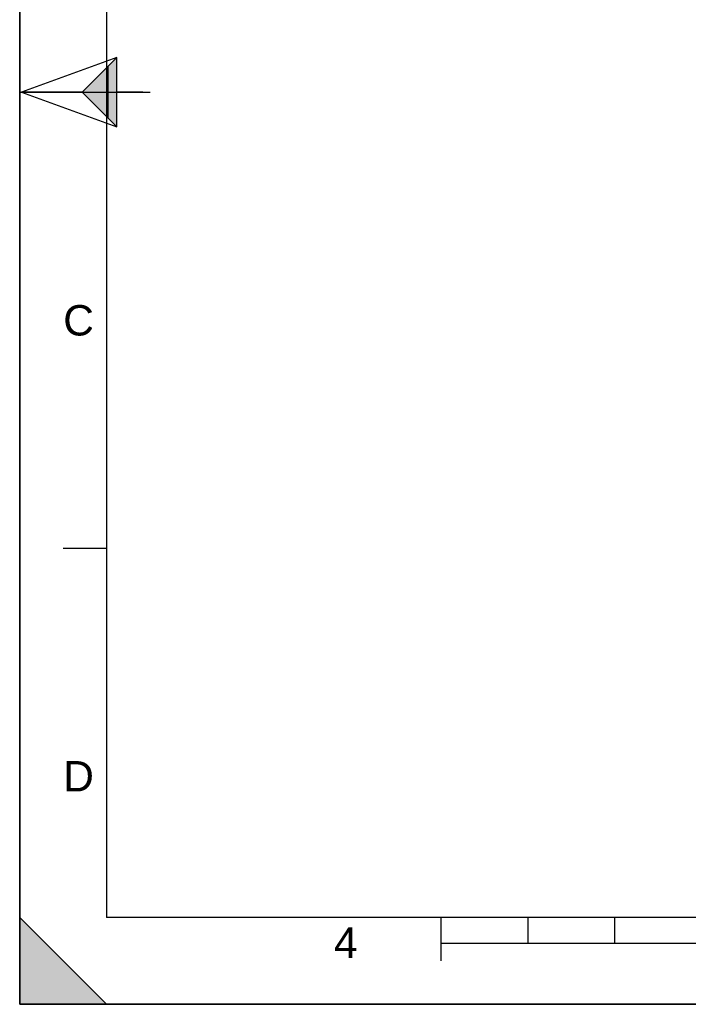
# Model space of a CAD drawing. Header units: millimetres. Extents: x 0 to 297, y 0 to 210.
# Tile 1 of 23: x 0 to 77, y 0 to 113. Entities that reach past the tile are written whole.
import ezdxf

# ---------------------------------------------------------------- set-up
doc = ezdxf.new("R2010")
doc.units = ezdxf.units.MM
doc.header["$LTSCALE"] = 16.335
doc.layers.get('0').update_dxf_attribs({"linetype": 'CONTINUOUS'})
doc.styles.add('TEXTSTYLE_2', font='arial.ttf')

# ---------------------------------------------------------------- blocks, each defined once
blk = doc.blocks.new('MARGEA4_BL0', base_point=(148.51, 105.01))
at = {"color": 7, "linetype": 'Continuous'}
for p, q in [((0.01, 0.01), (0.01, 210.01)), ((0.01, 0.01), (0.01, 210.01)), ((0.01, 210.01), (0.01, 0.01)), ((10.01, 200.01), (10.01, 10.01)), ((0.01, 105.01), (15.01, 105.01)), ((5.01, 52.51), (10.01, 52.51)), ((0.01, 10.01), (10.01, 0.01)), ((0.01, 0.01), (0.01, 10.01)), ((0.01, 10.01), (10.01, 0.01)), ((287.01, 10.01), (10.01, 10.01)), ((48.51, 5.01), (48.51, 10.01)), ((58.51, 7.01), (58.51, 10.01)), ((68.51, 7.01), (68.51, 10.01)), ((248.51, 7.01), (48.51, 7.01)), ((297.01, 0.01), (0.01, 0.01)), ((10.01, 0.01), (0.01, 0.01)), ((297.01, 0.01), (0.01, 0.01))]:
    blk.add_line(p, q, dxfattribs=at)
blk.add_solid([(0.01, 10.01), (10.01, 0.01), (0.01, 0.01)], dxfattribs=at)
at = {"color": 5, "linetype": 'Continuous', "style": 'TEXTSTYLE_2', "oblique": 0}
for s, p in [('C', (5.01, 77.01)), ('D', (5.01, 24.51)), ('4', (36.17, 5.35))]:
    blk.add_text(s, height=3.5, dxfattribs=at).set_placement(p)
blk = doc.blocks.new('REPERE_ORIENTATION_BL2', base_point=(7.19, 105.02))
at = {"color": 7, "linetype": 'Continuous'}
for p, q in [((11.19, 109.02), (0.19, 105.02)), ((7.19, 105.02), (11.19, 109.02)), ((11.19, 101.02), (11.19, 109.02)), ((10.19, 102.02), (10.19, 108.02)), ((0.19, 105.02), (11.19, 101.02)), ((7.19, 105.02), (0.19, 105.02)), ((7.19, 105.02), (11.19, 101.02)), ((14.19, 105.02), (11.19, 105.02))]:
    blk.add_line(p, q, dxfattribs=at)
blk.add_solid([(11.19, 109.02), (7.19, 105.02), (11.19, 101.02)], dxfattribs=at)

msp = doc.modelspace()

# ---------------------------------------------------------------- linework, layer by layer
at = {"color": 7, "linetype": 'Continuous'}
for q in [(0, 210), (297, 0)]:
    msp.add_line((0, 0), q, dxfattribs=at)

# ---------------------------------------------------------------- block references
at = {"color": 2, "linetype": 'Continuous'}
for name, p in [('MARGEA4_BL0', (148.51, 105.01)), ('REPERE_ORIENTATION_BL2', (7.19, 105.02))]:
    msp.add_blockref(name, p, dxfattribs=at)

doc.saveas('drawing.dxf')
